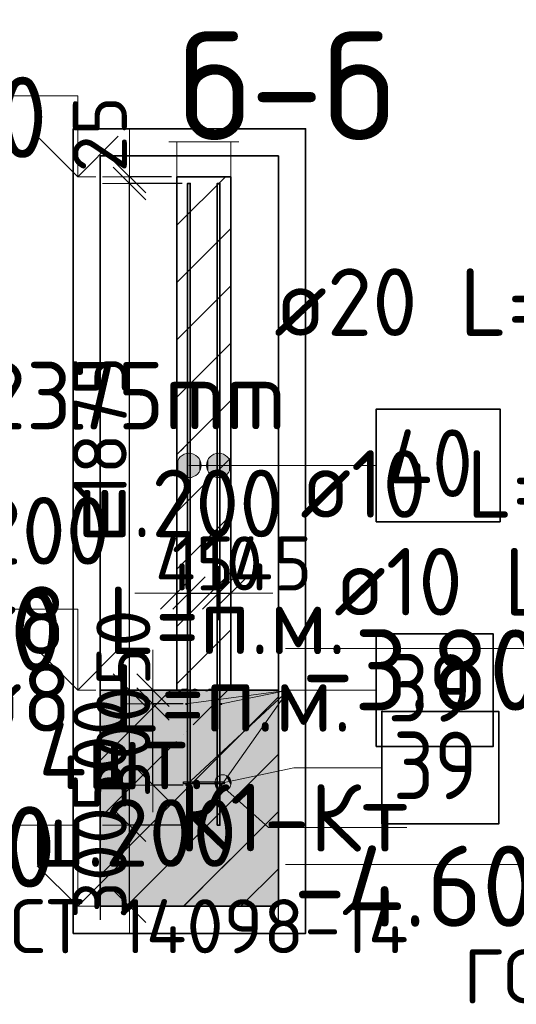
# Model space of a CAD drawing. Header units: millimetres. Extents: x -3725 to 93325, y -74170 to 82591.
# Tile 84 of 133: x 83009 to 84847, y 35523 to 39167. Entities that reach past the tile are written whole.
import ezdxf

# ---------------------------------------------------------------- set-up
doc = ezdxf.new("R2010")
doc.units = ezdxf.units.MM
doc.header["$PDMODE"] = 65
doc.linetypes.add('______11', pattern=[500, 400, -50, 0, -50])
doc.linetypes.add('______5', pattern=[1100, 800, -100, 100, -100])
for name, color, linetype, lineweight in [('Standard', 7, 'Continuous', 25), ('Арм.стержн. Выпуски', 180, 'Continuous', 35), ('Арматурный каркас 01', 4, 'Continuous', 35), ('Высотная отметки_ общее', 7, 'Continuous', 13), ('Размерная линия_ общее_1', 7, 'Continuous', 13)]:
    doc.layers.add(name, color=color, linetype=linetype, lineweight=lineweight)
doc.styles.add('ARIAL', font='ARIAL.TTF')
doc.styles.add('ISOCPEUR', font='ISOCPEUR')
doc.dimstyles.new('DIMSTYLE_12', dxfattribs={"dimtxt": 200, "dimasz": 200, "dimexe": 0, "dimexo": 0, "dimgap": 100, "dimtad": 2, "dimdec": 0, "dimrnd": 5, "dimzin": 12, "dimdsep": 46, "dimtxsty": 'ISOCPEUR', "dimblk1": 'ALL_ML_STRICH', "dimblk2": 'ALL_ML_STRICH', "dimsah": 1, "dimcen": 0, "dimclrd": 7, "dimclre": 256, "dimclrt": 7, "dimadec": 0, "dimazin": 0, "dimtfac": 1, "dimtdec": 0, "dimtix": 1, "dimtmove": 2, "dimatfit": 3, "dimfxl": 0, "dimtvp": 1.2, "dimtzin": 0, "dimlwd": 0, "dimlwe": -3, "dimarcsym": 0})
doc.dimstyles.new('DIMSTYLE_13', dxfattribs={"dimtxt": 200, "dimasz": 200, "dimexe": 0, "dimexo": 0, "dimgap": 100, "dimtad": 2, "dimdec": 0, "dimrnd": 5, "dimzin": 12, "dimdsep": 46, "dimtxsty": 'ISOCPEUR', "dimblk1": 'ALL_ML_STRICH', "dimblk2": 'ALL_ML_STRICH', "dimsah": 1, "dimcen": 0, "dimclrd": 7, "dimclre": 256, "dimclrt": 7, "dimadec": 0, "dimazin": 0, "dimtfac": 1, "dimtdec": 0, "dimtix": 1, "dimtmove": 2, "dimatfit": 3, "dimfxl": 0, "dimtzin": 0, "dimlwd": 0, "dimlwe": -3, "dimarcsym": 0})
pattern_1 = [(45, (0, 0), (-212.132, 212.132), [400, -50, 0, -50]), (45, (-106.07, 106.07), (-212.132, 212.132), [800, -100, 100, -100])]

# ---------------------------------------------------------------- blocks, each defined once
blk = doc.blocks.new('ALL_ML_STRICH')
at = {"color": 0, "linetype": 'ByBlock', "lineweight": -2}
for p, q in [((0, -0.5), (0, 0.5)), ((-0.3, -0.3), (0.3, 0.3)), ((-1, 0), (0.5, 0))]:
    blk.add_line(p, q, dxfattribs=at)
blk = doc.blocks.new('*D472')
at = {"layer": 'DEFPOINTS', "color": 7, "linetype": 'Continuous', "lineweight": 13, "transparency": 33554687}
for p in [(83633.8, 36634.7), (83502, 36334.7), (83633.8, 36334.7)]:
    blk.add_point(p, dxfattribs=at)
at = {"layer": 'Размерная линия_ общее_1', "color": 253, "linetype": 'Continuous', "lineweight": -2, "true_color": 0xa0a0a0, "transparency": 33554687}
for p, q in [((83613.8, 36634.7), (83502, 36634.7)), ((83613.8, 36334.7), (83502, 36334.7))]:
    blk.add_line(p, q, dxfattribs=at)
at = {"layer": 'Размерная линия_ общее_1', "color": 7, "linetype": 'Continuous', "lineweight": -2, "transparency": 33554687}
blk.add_line((83502, 36334.7), (83502, 36634.7), dxfattribs=at)
at = {"layer": 'Размерная линия_ общее_1', "color": 7, "linetype": 'Continuous', "lineweight": 13, "transparency": 33554687, "xscale": 200, "yscale": 200, "zscale": 200}
for p, rotation in [((83502, 36634.7), 90), ((83502, 36334.7), 270)]:
    blk.add_blockref('ALL_ML_STRICH', p, dxfattribs=dict(at, rotation=rotation))
at = {"layer": 'Размерная линия_ общее_1', "color": 7, "linetype": 'Continuous', "lineweight": 13, "transparency": 33554687, "insert": (83392, 36494.7), "char_height": 200, "width": 600, "attachment_point": 5, "rotation": 90, "style": 'ISOCPEUR'}
blk.add_mtext('\\A1;{300}', dxfattribs=at)
blk = doc.blocks.new('*D473')
at = {"layer": 'DEFPOINTS', "color": 7, "linetype": 'Continuous', "lineweight": 13, "transparency": 33554687}
for p in [(83483.8, 36685.7), (83502, 36634.7), (83633.8, 36634.7)]:
    blk.add_point(p, dxfattribs=at)
at = {"layer": 'Размерная линия_ общее_1', "color": 253, "linetype": 'Continuous', "lineweight": -2, "true_color": 0xa0a0a0, "transparency": 33554687}
for p, q in [((83463.8, 36685.7), (83502, 36685.7)), ((83613.8, 36634.7), (83502, 36634.7))]:
    blk.add_line(p, q, dxfattribs=at)
at = {"layer": 'Размерная линия_ общее_1', "color": 7, "linetype": 'Continuous', "lineweight": -2, "transparency": 33554687}
blk.add_line((83502, 36634.7), (83502, 36685.7), dxfattribs=at)
at = {"layer": 'Размерная линия_ общее_1', "color": 7, "linetype": 'Continuous', "lineweight": 13, "transparency": 33554687, "xscale": 200, "yscale": 200, "zscale": 200}
for p, rotation in [((83502, 36634.7), 270), ((83502, 36685.7), 90)]:
    blk.add_blockref('ALL_ML_STRICH', p, dxfattribs=dict(at, rotation=rotation))
at = {"layer": 'Размерная линия_ общее_1', "color": 7, "linetype": 'Continuous', "lineweight": 13, "transparency": 33554687, "insert": (83392.3, 36842.7), "char_height": 200, "width": 400, "attachment_point": 5, "rotation": 90, "style": 'ISOCPEUR'}
blk.add_mtext('\\A1;{50}', dxfattribs=at)
blk = doc.blocks.new('ЭЛЕМЕНТ_УЗОРА_1')
at = {"layer": 'Standard', "color": 7, "linetype": 'Continuous', "lineweight": 18, "transparency": 33554687}
blk.add_line((83790, 36685.7), (83790, 36685.7), dxfattribs=at)
for points in [[(83590, 36685.7), (83600, 36681.7), (83604.3, 36683.6), (83610, 36689.7), (83620, 36689.7), (83626.1, 36690.8), (83635.5, 36686.7), (83646.9, 36686.9), (83655.9, 36690.4), (83665.8, 36688.2), (83675.4, 36682.7), (83690, 36685.7)], [(83690, 36685.7), (83700, 36681.7), (83704.3, 36683.6), (83710, 36689.7), (83720, 36689.7), (83726.1, 36690.8), (83735.5, 36686.7), (83746.9, 36686.9), (83755.9, 36690.4), (83765.8, 36688.2), (83775.4, 36682.7), (83790, 36685.7)]]:
    blk.add_lwpolyline(points, dxfattribs=at)
blk = doc.blocks.new('*D475')
at = {"layer": 'DEFPOINTS', "color": 7, "linetype": 'Continuous', "lineweight": 13, "transparency": 33554687}
for p in [(83590, 37045), (83590, 37038.2), (83635, 37027.3)]:
    blk.add_point(p, dxfattribs=at)
at = {"layer": 'Размерная линия_ общее_1', "color": 253, "linetype": 'Continuous', "lineweight": -2, "true_color": 0xa0a0a0, "transparency": 33554687}
for p, q in [((83590, 37045), (83590, 37045)), ((83635, 37045), (83635, 37045))]:
    blk.add_line(p, q, dxfattribs=at)
at = {"layer": 'Размерная линия_ общее_1', "color": 7, "linetype": 'Continuous', "lineweight": -2, "transparency": 33554687}
blk.add_line((83590, 37045), (83635, 37045), dxfattribs=at)
at = {"layer": 'Размерная линия_ общее_1', "color": 7, "linetype": 'Continuous', "lineweight": 13, "transparency": 33554687, "xscale": 200, "yscale": 200, "zscale": 200}
blk.add_blockref('ALL_ML_STRICH', (83635, 37045), dxfattribs=at)
at = {"layer": 'Размерная линия_ общее_1', "color": 7, "linetype": 'Continuous', "lineweight": 13, "transparency": 33554687, "xscale": 200, "yscale": 200, "zscale": 200, "rotation": 180}
blk.add_blockref('ALL_ML_STRICH', (83590, 37045), dxfattribs=at)
at = {"layer": 'Размерная линия_ общее_1', "color": 7, "linetype": 'Continuous', "lineweight": 13, "transparency": 33554687, "insert": (83656.9, 37154.7), "char_height": 200, "width": 400, "attachment_point": 5, "style": 'ISOCPEUR'}
blk.add_mtext('\\A1;{45}', dxfattribs=at)
blk = doc.blocks.new('*D476')
at = {"layer": 'DEFPOINTS', "color": 7, "linetype": 'Continuous', "lineweight": 13, "transparency": 33554687}
for p in [(83635, 37045), (83635, 37027.3), (83745, 37028.6)]:
    blk.add_point(p, dxfattribs=at)
at = {"layer": 'Размерная линия_ общее_1', "color": 253, "linetype": 'Continuous', "lineweight": -2, "true_color": 0xa0a0a0, "transparency": 33554687}
for p, q in [((83635, 37045), (83635, 37045)), ((83745, 37045), (83745, 37045))]:
    blk.add_line(p, q, dxfattribs=at)
at = {"layer": 'Размерная линия_ общее_1', "color": 7, "linetype": 'Continuous', "lineweight": -2, "transparency": 33554687}
blk.add_line((83635, 37045), (83745, 37045), dxfattribs=at)
at = {"layer": 'Размерная линия_ общее_1', "color": 7, "linetype": 'Continuous', "lineweight": 13, "transparency": 33554687, "xscale": 200, "yscale": 200, "zscale": 200, "rotation": 180}
blk.add_blockref('ALL_ML_STRICH', (83635, 37045), dxfattribs=at)
at = {"layer": 'Размерная линия_ общее_1', "color": 7, "linetype": 'Continuous', "lineweight": 13, "transparency": 33554687, "xscale": 200, "yscale": 200, "zscale": 200}
blk.add_blockref('ALL_ML_STRICH', (83745, 37045), dxfattribs=at)
at = {"layer": 'Размерная линия_ общее_1', "color": 7, "linetype": 'Continuous', "lineweight": 13, "transparency": 33554687, "insert": (83740, 37155), "char_height": 200, "width": 600, "attachment_point": 5, "style": 'ISOCPEUR'}
blk.add_mtext('\\A1;{110}', dxfattribs=at)
blk = doc.blocks.new('*D477')
at = {"layer": 'DEFPOINTS', "color": 7, "linetype": 'Continuous', "lineweight": 13, "transparency": 33554687}
for p in [(83745, 37045), (83745, 37028.6), (83790, 37036.8)]:
    blk.add_point(p, dxfattribs=at)
at = {"layer": 'Размерная линия_ общее_1', "color": 253, "linetype": 'Continuous', "lineweight": -2, "true_color": 0xa0a0a0, "transparency": 33554687}
for p, q in [((83745, 37045), (83745, 37045)), ((83790, 37045), (83790, 37045))]:
    blk.add_line(p, q, dxfattribs=at)
at = {"layer": 'Размерная линия_ общее_1', "color": 7, "linetype": 'Continuous', "lineweight": -2, "transparency": 33554687}
blk.add_line((83745, 37045), (83790, 37045), dxfattribs=at)
at = {"layer": 'Размерная линия_ общее_1', "color": 7, "linetype": 'Continuous', "lineweight": 13, "transparency": 33554687, "xscale": 200, "yscale": 200, "zscale": 200}
blk.add_blockref('ALL_ML_STRICH', (83790, 37045), dxfattribs=at)
at = {"layer": 'Размерная линия_ общее_1', "color": 7, "linetype": 'Continuous', "lineweight": 13, "transparency": 33554687, "xscale": 200, "yscale": 200, "zscale": 200, "rotation": 180}
blk.add_blockref('ALL_ML_STRICH', (83745, 37045), dxfattribs=at)
at = {"layer": 'Размерная линия_ общее_1', "color": 7, "linetype": 'Continuous', "lineweight": 13, "transparency": 33554687, "insert": (83943.9, 37154.7), "char_height": 200, "width": 400, "attachment_point": 5, "style": 'ISOCPEUR'}
blk.add_mtext('\\A1;{45}', dxfattribs=at)
blk = doc.blocks.new('COMPLEX_ELEVATIONDIM_2')
at = {"layer": 'Высотная отметки_ общее', "color": 7, "linetype": 'Continuous', "lineweight": 13, "transparency": 33554687}
for p, q in [((85192.1, 36840.3), (83992.1, 36840.3)), ((85192.1, 36540.3), (85192.1, 36840.3)), ((85192.1, 36540.3), (85042.1, 36690.3)), ((85192.1, 36540.3), (85342.1, 36690.3)), ((85192.1, 36540.3), (85192.1, 36540.3)), ((85192.1, 36540.3), (85192.1, 36540.3)), ((85192.1, 36540.3), (85258.2, 36540.3)), ((85192.1, 36540.3), (85192.1, 36540.3)), ((85192.1, 36540.3), (85192.1, 36540.3)), ((85192.1, 36040.3), (83992.1, 36040.3)), ((85192.1, 35740.3), (85192.1, 36040.3)), ((85192.1, 35740.3), (85042.1, 35890.3)), ((85192.1, 35740.3), (85342.1, 35890.3)), ((85192.1, 35740.3), (85192.1, 35740.3)), ((85192.1, 35740.3), (85192.1, 35740.3)), ((85192.1, 35740.3), (85258.2, 35740.3)), ((85192.1, 35740.3), (85192.1, 35740.3)), ((85192.1, 35740.3), (85192.1, 35740.3))]:
    blk.add_line(p, q, dxfattribs=at)
at = {"layer": 'Высотная отметки_ общее', "color": 7, "linetype": 'Continuous', "lineweight": 13, "transparency": 33554687, "char_height": 300, "attachment_point": 7, "style": 'ISOCPEUR'}
for s, insert, width in [('\\W0.95;-3.800', (84052.1, 36610.3), 1281.435), ('\\W0.95;-4.600', (84022.1, 35810.3), 1311.684)]:
    blk.add_mtext(s, dxfattribs=dict(at, insert=insert, width=width))
blk = doc.blocks.new('*D648')
at = {"layer": 'DEFPOINTS', "color": 7, "linetype": 'Continuous', "lineweight": 13, "transparency": 33554687}
for p in [(83630, 36185.7), (83414.9, 35885.7), (83494.6, 35885.7)]:
    blk.add_point(p, dxfattribs=at)
at = {"layer": 'Размерная линия_ общее_1', "color": 253, "linetype": 'Continuous', "lineweight": -2, "true_color": 0xa0a0a0, "transparency": 33554687}
for p, q in [((83610, 36185.7), (83414.9, 36185.7)), ((83474.6, 35885.7), (83414.9, 35885.7))]:
    blk.add_line(p, q, dxfattribs=at)
at = {"layer": 'Размерная линия_ общее_1', "color": 7, "linetype": 'Continuous', "lineweight": -2, "transparency": 33554687}
blk.add_line((83414.9, 35885.7), (83414.9, 36185.7), dxfattribs=at)
at = {"layer": 'Размерная линия_ общее_1', "color": 7, "linetype": 'Continuous', "lineweight": 13, "transparency": 33554687, "xscale": 200, "yscale": 200, "zscale": 200}
for p, rotation in [((83414.9, 36185.7), 90), ((83414.9, 35885.7), 270)]:
    blk.add_blockref('ALL_ML_STRICH', p, dxfattribs=dict(at, rotation=rotation))
at = {"layer": 'Размерная линия_ общее_1', "color": 7, "linetype": 'Continuous', "lineweight": 13, "transparency": 33554687, "insert": (83304.9, 36045.7), "char_height": 200, "width": 600, "attachment_point": 5, "rotation": 90, "style": 'ISOCPEUR'}
blk.add_mtext('\\A1;{300}', dxfattribs=at)
blk = doc.blocks.new('*D649')
at = {"layer": 'DEFPOINTS', "color": 7, "linetype": 'Continuous', "lineweight": 13, "transparency": 33554687}
for p in [(83410.6, 36685.7), (83414.9, 36185.7), (83630, 36185.7)]:
    blk.add_point(p, dxfattribs=at)
at = {"layer": 'Размерная линия_ общее_1', "color": 253, "linetype": 'Continuous', "lineweight": -2, "true_color": 0xa0a0a0, "transparency": 33554687}
for p, q in [((83414.9, 36685.7), (83414.9, 36685.7)), ((83610, 36185.7), (83414.9, 36185.7))]:
    blk.add_line(p, q, dxfattribs=at)
at = {"layer": 'Размерная линия_ общее_1', "color": 7, "linetype": 'Continuous', "lineweight": -2, "transparency": 33554687}
blk.add_line((83414.9, 36185.7), (83414.9, 36685.7), dxfattribs=at)
at = {"layer": 'Размерная линия_ общее_1', "color": 7, "linetype": 'Continuous', "lineweight": 13, "transparency": 33554687, "xscale": 200, "yscale": 200, "zscale": 200}
for p, rotation in [((83414.9, 36685.7), 90), ((83414.9, 36185.7), 270)]:
    blk.add_blockref('ALL_ML_STRICH', p, dxfattribs=dict(at, rotation=rotation))
at = {"layer": 'Размерная линия_ общее_1', "color": 7, "linetype": 'Continuous', "lineweight": 13, "transparency": 33554687, "insert": (83304.9, 36445.7), "char_height": 200, "width": 600, "attachment_point": 5, "rotation": 90, "style": 'ISOCPEUR'}
blk.add_mtext('\\A1;{500}', dxfattribs=at)
blk = doc.blocks.new('*D650')
at = {"layer": 'DEFPOINTS', "color": 7, "linetype": 'Continuous', "lineweight": 13, "transparency": 33554687}
for p in [(83630, 38560.7), (83410.6, 36685.7), (83414.9, 36685.7)]:
    blk.add_point(p, dxfattribs=at)
at = {"layer": 'Размерная линия_ общее_1', "color": 253, "linetype": 'Continuous', "lineweight": -2, "true_color": 0xa0a0a0, "transparency": 33554687}
for p, q in [((83610, 38560.7), (83414.9, 38560.7)), ((83414.9, 36685.7), (83414.9, 36685.7))]:
    blk.add_line(p, q, dxfattribs=at)
at = {"layer": 'Размерная линия_ общее_1', "color": 7, "linetype": 'Continuous', "lineweight": -2, "transparency": 33554687}
blk.add_line((83414.9, 36685.7), (83414.9, 38560.7), dxfattribs=at)
at = {"layer": 'Размерная линия_ общее_1', "color": 7, "linetype": 'Continuous', "lineweight": 13, "transparency": 33554687, "xscale": 200, "yscale": 200, "zscale": 200}
for p, rotation in [((83414.9, 38560.7), 90), ((83414.9, 36685.7), 270)]:
    blk.add_blockref('ALL_ML_STRICH', p, dxfattribs=dict(at, rotation=rotation))
at = {"layer": 'Размерная линия_ общее_1', "color": 7, "linetype": 'Continuous', "lineweight": 13, "transparency": 33554687, "insert": (83304.9, 37653.2), "char_height": 200, "width": 800, "attachment_point": 5, "rotation": 90, "style": 'ISOCPEUR'}
blk.add_mtext('\\A1;{1875}', dxfattribs=at)
blk = doc.blocks.new('*D651')
at = {"layer": 'DEFPOINTS', "color": 7, "linetype": 'Continuous', "lineweight": 13, "transparency": 33554687}
for p in [(83414.9, 38560.7), (83590, 38585.7), (83630, 38560.7)]:
    blk.add_point(p, dxfattribs=at)
at = {"layer": 'Размерная линия_ общее_1', "color": 253, "linetype": 'Continuous', "lineweight": -2, "true_color": 0xa0a0a0, "transparency": 33554687}
for p, q in [((83570, 38585.7), (83414.9, 38585.7)), ((83610, 38560.7), (83414.9, 38560.7))]:
    blk.add_line(p, q, dxfattribs=at)
at = {"layer": 'Размерная линия_ общее_1', "color": 7, "linetype": 'Continuous', "lineweight": -2, "transparency": 33554687}
blk.add_line((83414.9, 38560.7), (83414.9, 38585.7), dxfattribs=at)
at = {"layer": 'Размерная линия_ общее_1', "color": 7, "linetype": 'Continuous', "lineweight": 13, "transparency": 33554687, "xscale": 200, "yscale": 200, "zscale": 200}
for p, rotation in [((83414.9, 38560.7), 270), ((83414.9, 38585.7), 90)]:
    blk.add_blockref('ALL_ML_STRICH', p, dxfattribs=dict(at, rotation=rotation))
at = {"layer": 'Размерная линия_ общее_1', "color": 7, "linetype": 'Continuous', "lineweight": 13, "transparency": 33554687, "insert": (83305.2, 38742.8), "char_height": 200, "width": 400, "attachment_point": 5, "rotation": 90, "style": 'ISOCPEUR'}
blk.add_mtext('\\A1;{25}', dxfattribs=at)
blk = doc.blocks.new('COMPLEX_ELEVATIONDIM_6')
at = {"layer": 'Высотная отметки_ общее', "color": 7, "linetype": 'Continuous', "lineweight": 13, "transparency": 33554687}
for p, q in [((83223.6, 38885.7), (82023.6, 38885.7)), ((83223.6, 38585.7), (83223.6, 38885.7)), ((83223.6, 38585.7), (83073.6, 38735.7)), ((83223.6, 38585.7), (83373.6, 38735.7)), ((83223.6, 38585.7), (83223.6, 38585.7)), ((83223.6, 38585.7), (83223.6, 38585.7)), ((83223.6, 38585.7), (83289.8, 38585.7)), ((83223.6, 38585.7), (83223.6, 38585.7)), ((83223.6, 38585.7), (83223.6, 38585.7)), ((83223.6, 36985.7), (82023.6, 36985.7)), ((83223.6, 36685.7), (83223.6, 36985.7)), ((83223.6, 36685.7), (83073.6, 36835.7)), ((83223.6, 36685.7), (83373.6, 36835.7)), ((83223.6, 36685.7), (83223.6, 36685.7)), ((83223.6, 36685.7), (83223.6, 36685.7)), ((83223.6, 36685.7), (83289.8, 36685.7)), ((83223.6, 36685.7), (83223.6, 36685.7)), ((83223.6, 36685.7), (83223.6, 36685.7)), ((83223.6, 36185.7), (82023.6, 36185.7)), ((83223.6, 35885.7), (83223.6, 36185.7)), ((83223.6, 35885.7), (83073.6, 36035.7)), ((83223.6, 35885.7), (83373.6, 36035.7)), ((83223.6, 35885.7), (83223.6, 35885.7)), ((83223.6, 35885.7), (83223.6, 35885.7)), ((83223.6, 35885.7), (83289.8, 35885.7)), ((83223.6, 35885.7), (83223.6, 35885.7)), ((83223.6, 35885.7), (83223.6, 35885.7))]:
    blk.add_line(p, q, dxfattribs=at)
at = {"layer": 'Высотная отметки_ общее', "color": 7, "linetype": 'Continuous', "lineweight": 13, "transparency": 33554687, "char_height": 300, "attachment_point": 7, "style": 'ISOCPEUR'}
for s, insert, width in [('\\W0.90;-1.900', (82143.6, 38655.7), 1214.123), ('\\W0.95;-3.800', (82083.6, 36755.7), 1281.436), ('\\W0.95;-4.600', (82053.6, 35955.7), 1311.684)]:
    blk.add_mtext(s, dxfattribs=dict(at, insert=insert, width=width))

msp = doc.modelspace()

# ---------------------------------------------------------------- hatches: boundary and pattern name
at = {"layer": 'Standard', "linetype": 'Continuous', "lineweight": 35, "transparency": 33554687}
h = msp.add_hatch(dxfattribs=at)
h.set_pattern_fill('__________539', scale=100, style=0, pattern_type=2)
h.set_pattern_definition(pattern_1)
h.paths.add_polyline_path([(83590, 38585.7), (83590, 36685.7), (83790, 36685.7), (83790, 38585.7)], flags=0)
at = {"layer": 'Standard', "linetype": 'Continuous', "lineweight": 13, "transparency": 33554687}
h = msp.add_hatch(dxfattribs=at)
h.set_pattern_fill('__________539', scale=100, style=0, pattern_type=2)
h.set_pattern_definition(pattern_1)
h.paths.add_polyline_path([(83306.7, 36685.7), (83306.7, 35885.7), (83966.7, 35885.7), (83966.7, 36685.7)], flags=0)
msp.add_hatch(color=9, dxfattribs=at).paths.add_polyline_path([(83306.7, 36685.7), (83306.7, 35885.7), (83966.7, 35885.7), (83966.7, 36685.7)])
at = {"layer": 'Арм.стержн. Выпуски', "linetype": 'Continuous', "lineweight": 13, "transparency": 33554687}
for points in [[(83596.3, 37494.8), (83596.3, 37539.8), (83590, 37517.3)], [(83612.5, 37478.6), (83612.5, 37556), (83596.3, 37539.8)], [(83612.5, 37478.6), (83596.3, 37539.8), (83596.3, 37494.8)], [(83635, 37472.3), (83635, 37562.3), (83612.5, 37556)], [(83635, 37472.3), (83612.5, 37556), (83612.5, 37478.6)], [(83657.5, 37478.6), (83657.5, 37556), (83635, 37562.3)], [(83657.5, 37478.6), (83635, 37562.3), (83635, 37472.3)], [(83673.7, 37494.8), (83673.7, 37539.8), (83657.5, 37556)], [(83673.7, 37494.8), (83657.5, 37556), (83657.5, 37478.6)], [(83673.7, 37539.8), (83673.7, 37494.8), (83680, 37517.3)], [(83706.3, 37494.8), (83706.3, 37539.8), (83700, 37517.3)], [(83722.5, 37478.6), (83722.5, 37556), (83706.3, 37539.8)], [(83722.5, 37478.6), (83706.3, 37539.8), (83706.3, 37494.8)], [(83745, 37472.3), (83745, 37562.3), (83722.5, 37556)], [(83745, 37472.3), (83722.5, 37556), (83722.5, 37478.6)], [(83767.5, 37478.6), (83767.5, 37556), (83745, 37562.3)], [(83767.5, 37478.6), (83745, 37562.3), (83745, 37472.3)], [(83783.7, 37494.8), (83783.7, 37539.8), (83767.5, 37556)], [(83783.7, 37494.8), (83767.5, 37556), (83767.5, 37478.6)], [(83783.7, 37539.8), (83783.7, 37494.8), (83790, 37517.3)]]:
    msp.add_hatch(color=7, dxfattribs=at).paths.add_polyline_path(points)
at = {"layer": 'Арматурный каркас 01', "linetype": 'Continuous', "lineweight": 50, "transparency": 33554687}
for points in [[(83629, 36634.7), (83628.7, 36636.3), (83627.9, 36637.6), (83626.6, 36638.4), (83625, 36638.7), (83623.5, 36638.4), (83622.2, 36637.6), (83621.4, 36636.3), (83621, 36634.7), (83621.4, 36633.2), (83622.2, 36631.9), (83623.5, 36631.1), (83625, 36630.7), (83626.6, 36631.1), (83627.9, 36631.9), (83628.7, 36633.2)], [(83759, 36634.7), (83758.7, 36636.3), (83757.9, 36637.6), (83756.6, 36638.4), (83755, 36638.7), (83753.5, 36638.4), (83752.2, 36637.6), (83751.4, 36636.3), (83751, 36634.7), (83751.4, 36633.2), (83752.2, 36631.9), (83753.5, 36631.1), (83755, 36630.7), (83756.6, 36631.1), (83757.9, 36631.9), (83758.7, 36633.2)], [(83629, 36334.7), (83628.7, 36336.3), (83627.9, 36337.6), (83626.6, 36338.4), (83625, 36338.7), (83623.5, 36338.4), (83622.2, 36337.6), (83621.4, 36336.3), (83621, 36334.7), (83621.4, 36333.2), (83622.2, 36331.9), (83623.5, 36331.1), (83625, 36330.7), (83626.6, 36331.1), (83627.9, 36331.9), (83628.7, 36333.2)], [(83759, 36334.7), (83758.7, 36336.3), (83757.9, 36337.6), (83756.6, 36338.4), (83755, 36338.7), (83753.5, 36338.4), (83752.2, 36337.6), (83751.4, 36336.3), (83751, 36334.7), (83751.4, 36333.2), (83752.2, 36331.9), (83753.5, 36331.1), (83755, 36330.7), (83756.6, 36331.1), (83757.9, 36331.9), (83758.7, 36333.2)]]:
    msp.add_hatch(color=40, dxfattribs=at).paths.add_polyline_path(points)
at = {"layer": 'Арматурный каркас 01', "linetype": 'Continuous', "lineweight": 13, "transparency": 33554687}
for points in [[(83767.3, 36313.4), (83754.8, 36372.1), (83741, 36364.8)], [(83781.1, 36320.6), (83770.3, 36371.1), (83754.8, 36372.1)], [(83781.1, 36320.6), (83754.8, 36372.1), (83767.3, 36313.4)], [(83789.4, 36333.5), (83783.2, 36362.8), (83770.3, 36371.1)], [(83789.4, 36333.5), (83770.3, 36371.1), (83781.1, 36320.6)], [(83738.9, 36322.7), (83732.7, 36352), (83731.7, 36336.5)], [(83751.8, 36314.4), (83741, 36364.8), (83732.7, 36352)], [(83751.8, 36314.4), (83732.7, 36352), (83738.9, 36322.7)], [(83767.3, 36313.4), (83741, 36364.8), (83751.8, 36314.4)], [(83783.2, 36362.8), (83789.4, 36333.5), (83790.4, 36349)]]:
    msp.add_hatch(color=7, dxfattribs=at).paths.add_polyline_path(points)

# ---------------------------------------------------------------- linework, layer by layer
at = {"layer": 'Standard', "color": 7, "linetype": 'Continuous', "lineweight": 13, "transparency": 33554687}
msp.add_line((83560, 38714.9), (83820, 38714.9), dxfattribs=at)
at = {"layer": 'Standard', "color": 52, "linetype": 'Continuous', "lineweight": 13, "transparency": 33554687}
for p, q in [((83966.7, 38663.5), (83306.7, 38663.5)), ((83966.7, 38663.5), (83306.7, 38663.5)), ((83306.7, 38663.5), (83306.7, 35885.7)), ((83306.7, 35885.7), (83306.7, 38663.5)), ((83966.7, 38663.5), (83966.7, 35885.7)), ((83966.7, 35885.7), (83966.7, 38663.5)), ((83966.7, 35885.7), (83306.7, 35885.7)), ((83966.7, 35885.7), (83306.7, 35885.7))]:
    msp.add_line(p, q, dxfattribs=at)
at = {"layer": 'Standard', "color": 52, "linetype": 'Continuous', "lineweight": 35, "transparency": 33554687}
for p, q in [((83966.7, 38663.5), (83306.7, 38663.5)), ((83966.7, 38663.5), (83306.7, 38663.5)), ((83306.7, 38663.5), (83306.7, 35885.7)), ((83306.7, 35885.7), (83306.7, 38663.5)), ((83966.7, 38663.5), (83966.7, 35885.7)), ((83966.7, 35885.7), (83966.7, 38663.5)), ((83966.7, 35885.7), (83306.7, 35885.7)), ((83966.7, 35885.7), (83306.7, 35885.7))]:
    msp.add_line(p, q, dxfattribs=at)
at = {"layer": 'Standard', "color": 7, "linetype": 'Continuous', "lineweight": 35, "transparency": 33554687}
for p, q in [((83590, 38585.7), (83590, 36685.7)), ((83790, 38585.7), (83590, 38585.7)), ((83590, 38585.7), (83590, 36685.7)), ((83790, 38585.7), (83590, 38585.7)), ((83790, 36685.7), (83790, 38585.7)), ((83790, 36685.7), (83790, 38585.7)), ((83590, 36685.7), (83306.7, 36685.7)), ((83590, 36685.7), (83306.7, 36685.7)), ((83790, 36685.7), (83590, 36685.7)), ((83590, 36685.7), (83790, 36685.7)), ((83790, 36685.7), (83590, 36685.7)), ((83590, 36685.7), (83790, 36685.7)), ((83966.7, 36685.7), (83790, 36685.7)), ((83966.7, 36685.7), (83790, 36685.7)), ((83306.7, 35885.7), (83966.7, 35885.7)), ((83306.7, 35885.7), (83966.7, 35885.7))]:
    msp.add_line(p, q, dxfattribs=at)
at = {"layer": 'Standard', "color": 253, "linetype": '______5', "lineweight": 35, "true_color": 0xababab, "transparency": 33554687}
for p, q in [((83590, 38405.9), (83769.9, 38585.7)), ((83590, 37981.7), (83790, 38181.7)), ((83590, 37557.4), (83790, 37757.4)), ((83590, 37133.1), (83790, 37333.1)), ((83590, 36708.9), (83790, 36908.9))]:
    msp.add_line(p, q, dxfattribs=at)
at = {"layer": 'Standard', "color": 253, "linetype": '______11', "lineweight": 35, "true_color": 0xababab, "transparency": 33554687}
for p, q in [((83590, 38193.8), (83790, 38393.8)), ((83590, 37769.5), (83790, 37969.5)), ((83590, 37345.3), (83790, 37545.3)), ((83590, 36921), (83790, 37121)), ((83779.1, 36685.7), (83790, 36696.7))]:
    msp.add_line(p, q, dxfattribs=at)
at = {"layer": 'Standard', "color": 7, "linetype": 'Continuous', "lineweight": 25, "transparency": 33554687}
for p, q in [((83306.7, 36735.7), (83306.7, 35835.7)), ((83306.7, 36735.7), (83306.7, 35835.7)), ((83966.7, 35835.7), (83966.7, 36735.7)), ((83966.7, 35835.7), (83966.7, 36735.7))]:
    msp.add_line(p, q, dxfattribs=at)
at = {"layer": 'Standard', "color": 253, "linetype": '______11', "lineweight": 13, "true_color": 0xababab, "transparency": 33554687}
for p, q in [((83306.7, 36213.4), (83779.1, 36685.7)), ((83306.7, 36637.6), (83354.8, 36685.7)), ((83403.3, 35885.7), (83966.7, 36449.1)), ((83827.6, 35885.7), (83966.7, 36024.8))]:
    msp.add_line(p, q, dxfattribs=at)
at = {"layer": 'Standard', "color": 253, "linetype": '______5', "lineweight": 13, "true_color": 0xababab, "transparency": 33554687}
for p, q in [((83306.7, 36425.5), (83566.9, 36685.7)), ((83306.7, 36001.2), (83966.7, 36661.2)), ((83615.5, 35885.7), (83966.7, 36237))]:
    msp.add_line(p, q, dxfattribs=at)
at = {"layer": 'Standard', "color": 7, "linetype": 'Continuous', "lineweight": 35, "transparency": 33554687}
msp.add_lwpolyline([(83206.7, 35785.7), (84066.7, 35785.7), (84066.7, 38763.5), (83206.7, 38763.5), (83206.7, 35785.7)], dxfattribs=at)
at = {"layer": 'Standard', "color": 7, "linetype": 'Continuous', "lineweight": 13, "transparency": 33554687}
msp.add_lwpolyline([(83790, 38585.7), (83590, 38585.7), (83590, 38714.9), (83790, 38714.9), (83790, 38585.7)], close=True, dxfattribs=at)
msp.add_lwpolyline([(83745, 36342.7), (83929.1, 36178), (84442, 36178)], dxfattribs=at)
at = {"layer": 'Арм.стержн. Выпуски', "color": 7, "linetype": 'Continuous', "lineweight": 13, "transparency": 33554687}
for p, q in [((83635, 37562.3), (83635, 37562.3)), ((83745, 37562.3), (83745, 37562.3)), ((83590, 37517.3), (83590, 37517.3)), ((83823.5, 37517.3), (83635, 37517.3)), ((83680, 37517.3), (83680, 37517.3)), ((83700, 37517.3), (83700, 37517.3)), ((83823.5, 37517.3), (83745, 37517.3)), ((83790, 37517.3), (83790, 37517.3)), ((83823.5, 37517.3), (84328.5, 37517.3)), ((83635, 37472.3), (83635, 37472.3)), ((83745, 37472.3), (83745, 37472.3))]:
    msp.add_line(p, q, dxfattribs=at)
at = {"layer": 'Арм.стержн. Выпуски', "color": 4, "linetype": 'Continuous', "lineweight": 35, "transparency": 33554687}
for points in [[(83630, 36185.7), (83630, 38560.7), (83640, 38560.7), (83640, 36185.7), (83630, 36185.7)], [(83740, 36185.7), (83740, 38560.7), (83750, 38560.7), (83750, 36185.7), (83740, 36185.7)]]:
    msp.add_lwpolyline(points, dxfattribs=at)
at = {"layer": 'Арм.стержн. Выпуски', "color": 7, "linetype": 'Continuous', "lineweight": 35, "transparency": 33554687}
msp.add_lwpolyline([(84328.5, 37309), (84786.8, 37309), (84786.8, 37725.6), (84328.5, 37725.6), (84328.5, 37309)], dxfattribs=at)
at = {"layer": 'Арм.стержн. Выпуски', "color": 7, "linetype": 'Continuous', "lineweight": 13, "transparency": 33554687}
for centre in [(83635, 37517.3), (83745, 37517.3)]:
    msp.add_circle(centre, 45, dxfattribs=at)
at = {"layer": 'Арматурный каркас 01', "color": 7, "linetype": 'Continuous', "lineweight": 13, "transparency": 33554687}
for p, q in [((84003.5, 36685.6), (83625, 36334.7)), ((84003.5, 36685.6), (83625, 36634.7)), ((84003.5, 36685.6), (83755, 36334.7)), ((84003.5, 36685.6), (83755, 36634.7)), ((84003.5, 36685.6), (84328.5, 36685.6)), ((83754.8, 36372.1), (83754.8, 36372.1)), ((84023.5, 36398.7), (83761, 36342.7)), ((84023.5, 36398.7), (84348.5, 36398.7)), ((83731.7, 36336.5), (83731.7, 36336.5)), ((83790.4, 36349), (83790.4, 36349)), ((83767.3, 36313.4), (83767.3, 36313.4))]:
    msp.add_line(p, q, dxfattribs=at)
at = {"layer": 'Арматурный каркас 01', "color": 7, "linetype": 'Continuous', "lineweight": 35, "transparency": 33554687}
for points in [[(84328.5, 36477.3), (84761.8, 36477.3), (84761.8, 36894), (84328.5, 36894), (84328.5, 36477.3)], [(84348.5, 36190.4), (84781.8, 36190.4), (84781.8, 36607.1), (84348.5, 36607.1), (84348.5, 36190.4)]]:
    msp.add_lwpolyline(points, dxfattribs=at)
at = {"layer": 'Арматурный каркас 01', "color": 40, "linetype": 'Continuous', "lineweight": 25, "transparency": 33554687}
msp.add_lwpolyline([(83615, 36346.7), (83765, 36346.7), (83765, 36338.7), (83615, 36338.7), (83615, 36346.7)], dxfattribs=at)
at = {"layer": 'Арматурный каркас 01', "color": 7, "linetype": 'Continuous', "lineweight": 13, "transparency": 33554687}
msp.add_circle((83761, 36342.7), 30, dxfattribs=at)

# ---------------------------------------------------------------- block references
at = {"layer": 'Standard', "color": 7, "linetype": 'Continuous', "lineweight": 18, "transparency": 33554687}
msp.add_blockref('ЭЛЕМЕНТ_УЗОРА_1', (0, 0), dxfattribs=at)
at = {"layer": 'Высотная отметки_ общее', "color": 7, "linetype": 'Continuous', "lineweight": 13, "transparency": 33554687}
for name in ['COMPLEX_ELEVATIONDIM_6', 'COMPLEX_ELEVATIONDIM_2']:
    msp.add_blockref(name, (0, 0), dxfattribs=at)

# ---------------------------------------------------------------- texts
at = {"layer": 'Standard', "color": 7, "linetype": 'Continuous', "lineweight": 13, "transparency": 33554687, "insert": (83597.8, 38921.6), "char_height": 400, "width": 1022.609, "attachment_point": 4, "style": 'ISOCPEUR'}
msp.add_mtext('\\A1;{\\fISOCPEUR|i0|b0;\\H400.000000;\\W1.000000;\\C7;б-б}\\P', dxfattribs=at)
at = {"layer": 'Standard', "color": 7, "linetype": 'Continuous', "lineweight": 13, "transparency": 33554687, "char_height": 250, "width": 2228.544, "attachment_point": 3, "line_spacing_factor": 1.024096, "style": 'ARIAL'}
for insert in [(84448.1, 36338.8), (86432.4, 36153.4)]:
    msp.add_mtext('\\A1;{\\fISOCPEUR|i0|b0;\\H250.000000;\\W1.000000;\\C7;К1-Кт}\\P{\\fISOCPEUR|i0|b0;\\H200.000000;\\W1.000000;\\C7;ГОСТ 14098-14}\\P', dxfattribs=dict(at, insert=insert))
at = {"layer": 'Арм.стержн. Выпуски', "color": 7, "linetype": 'Continuous', "lineweight": 25, "transparency": 33554687, "char_height": 250, "attachment_point": 7, "style": 'ISOCPEUR'}
for s, insert, width in [('\\W0.98;ø20 L=2785mm ', (83950.2, 37996.7), 2496.203), ('\\W0.96;ø10 L=2375mm ', (81903.5, 37650.6), 2443.772), ('\\W0.88;40', (84370.2, 37400.6), 484.994), ('\\W0.94;ø10 L=1250mm ', (84047.2, 37323.6), 2391.341), ('\\W0.95;ш.200 ', (83220.5, 37251.8), 1093.33), ('\\W0.95;ш.200 ', (82578.5, 37150.6), 1093.33), ('\\W0.96;ø10 L=920mm ', (84172.2, 36961.9), 2268.514)]:
    msp.add_mtext(s, dxfattribs=dict(at, insert=insert, width=width))
at = {"layer": 'Арматурный каркас 01', "color": 7, "linetype": 'Continuous', "lineweight": 25, "transparency": 33554687, "char_height": 250, "attachment_point": 7, "style": 'ISOCPEUR'}
for s, insert, width in [('\\W0.97;ø8 L=п.м.', (82803.5, 36819), 1544.857), ('\\W0.87;39', (84370.2, 36569), 459.01), ('\\W0.97;ø8 L=п.м.', (82823.5, 36532.1), 1544.857), ('\\W0.95;4шт. ', (83078.5, 36319), 992.98), ('\\W0.87;39', (84390.2, 36282.1), 459.01), ('\\W0.95;ш.200 ', (83048.5, 36032.1), 1093.33)]:
    msp.add_mtext(s, dxfattribs=dict(at, insert=insert, width=width))

# ---------------------------------------------------------------- dimensions: what is measured, and where the dimension line sits
at = {"layer": 'Размерная линия_ общее_1', "color": 7, "linetype": 'Continuous', "lineweight": 13, "transparency": 33554687}
for base, p1, p2, dimstyle, picture, middle in [((83414.9, 38585.7), (83610, 38560.7), (83570, 38585.7), 'DIMSTYLE_12', '*D651', (83305.2, 38742.8)), ((83414.9, 38560.7), (83414.9, 36685.7), (83610, 38560.7), 'DIMSTYLE_13', '*D650', (83304.9, 37653.2)), ((83502, 36685.7), (83613.8, 36634.7), (83463.8, 36685.7), 'DIMSTYLE_12', '*D473', (83392.3, 36842.7)), ((83414.9, 36685.7), (83610, 36185.7), (83414.9, 36685.7), 'DIMSTYLE_12', '*D649', (83304.9, 36445.7)), ((83502, 36634.7), (83613.8, 36334.7), (83613.8, 36634.7), 'DIMSTYLE_12', '*D472', (83392, 36494.7)), ((83414.9, 36185.7), (83474.6, 35885.7), (83610, 36185.7), 'DIMSTYLE_12', '*D648', (83304.9, 36045.7))]:
    dim = msp.add_linear_dim(base=base, p1=p1, p2=p2, angle=90, dimstyle=dimstyle, override={"dimpost": '<>', "dimclrd": 7, "dimclre": 253, "dimclrt": 7, "dimlwd": 0, "dimlwe": 65533}, dxfattribs=at)
    dim.commit()
    dim.dimension.update_dxf_attribs({"geometry": picture, "text_midpoint": middle, "dimtype": 160})
for base, p1, p2, picture, middle in [((83635, 37045), (83590, 37045), (83635, 37045), '*D475', (83656.9, 37154.7)), ((83745, 37045), (83635, 37045), (83745, 37045), '*D476', (83740, 37155)), ((83790, 37045), (83745, 37045), (83790, 37045), '*D477', (83943.9, 37154.7))]:
    dim = msp.add_linear_dim(base=base, p1=p1, p2=p2, dimstyle='DIMSTYLE_12', override={"dimpost": '<>', "dimclrd": 7, "dimclre": 253, "dimclrt": 7, "dimlwd": 0, "dimlwe": 65533}, dxfattribs=at)
    dim.commit()
    dim.dimension.update_dxf_attribs({"geometry": picture, "text_midpoint": middle, "dimtype": 160})

doc.saveas('drawing.dxf')
